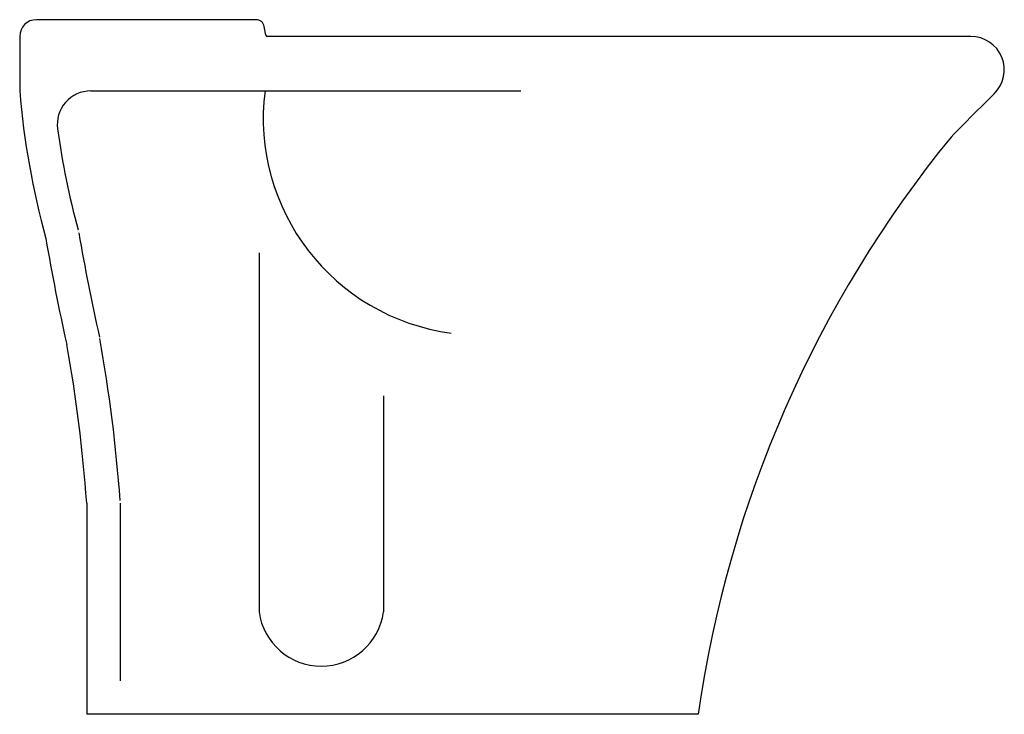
# Model space of a CAD drawing. Header units: millimetres. Extents: x 0 to 0.588, y 0 to 0.415.
import ezdxf

# ---------------------------------------------------------------- set-up
doc = ezdxf.new("R2010")
doc.units = ezdxf.units.MM
doc.layers.add('BLOCKS', color=3, linetype='Continuous')

msp = doc.modelspace()

# ---------------------------------------------------------------- linework, layer by layer
at = {"layer": 'BLOCKS'}
for p, q in [((0.141076, 0.415), (0.01, 0.415)), ((0.146903, 0.405824), (0.145997, 0.410881)), ((0, 0.405), (0, 0.372445)), ((0.567784, 0.405), (0.147887, 0.405)), ((0.042409, 0.372445), (0.299137, 0.372445)), ((0.142876, 0.275626), (0.142876, 0.061165)), ((0.217205, 0.190265), (0.217205, 0.061165)), ((0.04, 0.126235), (0.04, 0)), ((0.06, 0.126235), (0.06, 0.02)), ((0.405, 0), (0.04, 0))]:
    msp.add_line(p, q, dxfattribs=at)
for centre, radius, start, end in [((0.01, 0.405), 0.01, 90, 180), ((0.141076, 0.41), 0.005, 10.148833, 90), ((0.147887, 0.406), 0.001, 190.148833, 270), ((0.567784, 0.385), 0.02, 314.455573, 90), ((0.482915, 0.412359), 0.484561, 184.72486, 195.331887), ((0.042409, 0.352445), 0.02, 90, 187.745351), ((0.274814, 0.356022), 0.12941, 172.709322, 262.384087), ((1.770811, -0.841109), 1.697735, 134.455573, 135.686547), ((0.482915, 0.412359), 0.464561, 187.745351, 195.331887), ((1.101826, -0.099621), 0.703911, 140.838878, 171.863865), ((1.334842, 0.511608), 1.338694, 189.778899, 192.54196), ((1.334842, 0.511608), 1.318694, 189.778899, 192.54196), ((-0.844143, 0.063117), 0.906393, 4.08332, 10.253912), ((-0.844143, 0.063117), 0.886393, 4.08332, 10.253912), ((0.180041, 0.066311), 0.037519, 187.883901, 352.116099)]:
    msp.add_arc(centre, radius, start, end, dxfattribs=at)

doc.saveas('drawing.dxf')
